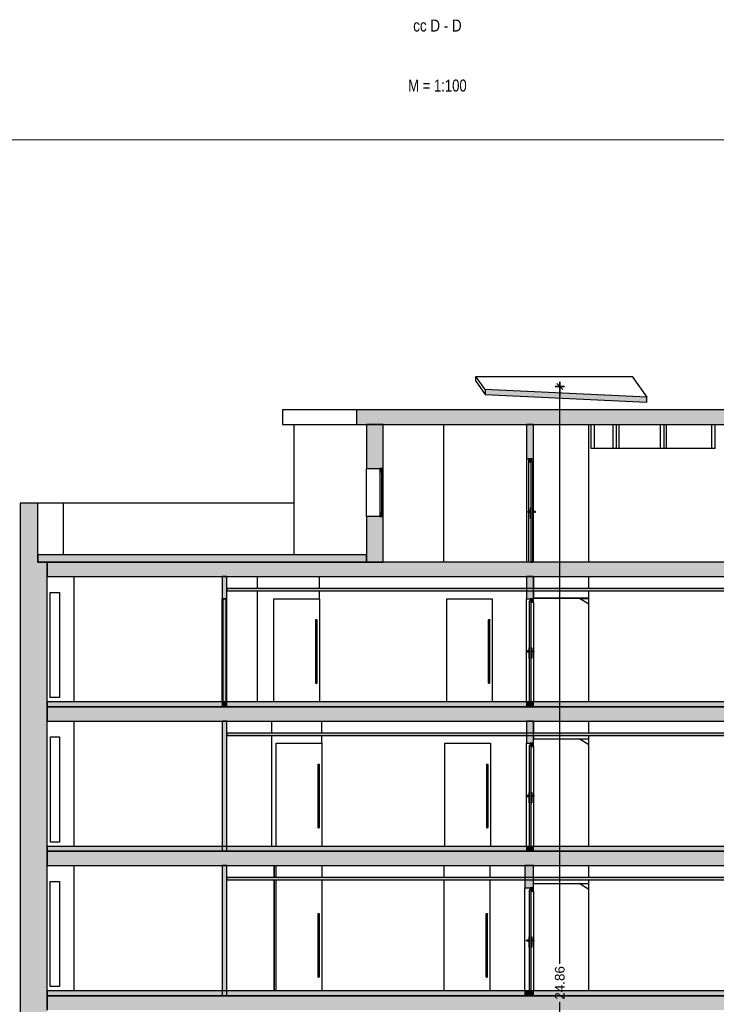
# Model space of a CAD drawing. Header units: metres. Extents: x -1 to 430, y -65 to 31.
# Tile 9 of 21: x 343 to 357, y -43 to -22. Entities that reach past the tile are written whole.
import ezdxf

# ---------------------------------------------------------------- set-up
doc = ezdxf.new("R2010")
doc.units = ezdxf.units.M
doc.header["$PDMODE"] = 65
doc.linetypes.add('CONTINUA', pattern=[0])
doc.layers.add('+++++ CÀLCUL SECCIÓ D', color=7, linetype='CONTINUA', lineweight=25)
doc.layers.add('COTES SECCIÓ D', color=7, linetype='CONTINUA', lineweight=25)
doc.styles.add('ARIAL', font='arial.ttf')
doc.dimstyles.new('DIMSTYLE_5', dxfattribs={"dimtxt": 0.2, "dimasz": 0.2, "dimexe": 0, "dimexo": 1e-06, "dimgap": 0.1, "dimtad": 0, "dimrnd": 0.01, "dimzin": 4, "dimdsep": 46, "dimtxsty": 'ARIAL', "dimblk1": 'ALL_ML_STRICH', "dimblk2": 'ALL_ML_STRICH', "dimsah": 1, "dimcen": 0, "dimse1": 1, "dimse2": 1, "dimclrd": 2, "dimclre": 2, "dimclrt": 2, "dimadec": 0, "dimazin": 0, "dimtfac": 1, "dimtdec": 0, "dimtix": 1, "dimtmove": 2, "dimatfit": 3, "dimfxl": 0, "dimtzin": 0, "dimlwd": 0, "dimlwe": 35, "dimarcsym": 0})

# ---------------------------------------------------------------- blocks, each defined once
blk = doc.blocks.new('ALL_ML_STRICH')
at = {"color": 0, "linetype": 'ByBlock', "lineweight": -2}
for p, q in [((-1, 0), (0.5, 0)), ((-0.3, -0.3), (0.3, 0.3)), ((0, -0.5), (0, 0.5))]:
    blk.add_line(p, q, dxfattribs=at)
blk = doc.blocks.new('*D31')
at = {"layer": 'COTES SECCIÓ D', "color": 2, "linetype": 'CONTINUA', "lineweight": -2, "transparency": 33554687}
for p, q in [((353.805, -42.103), (353.805, -30.08)), ((353.805, -54.94), (353.805, -42.903))]:
    blk.add_line(p, q, dxfattribs=at)
at = {"layer": 'DEFPOINTS', "color": 2, "linetype": 'CONTINUA', "lineweight": 35, "transparency": 33554687}
for p in [(353.26, -30.08), (353.805, -54.94), (353.86, -54.94)]:
    blk.add_point(p, dxfattribs=at)
at = {"layer": 'COTES SECCIÓ D', "color": 2, "linetype": 'CONTINUA', "lineweight": 35, "transparency": 33554687, "xscale": 0.2, "yscale": 0.2, "zscale": 0.2}
for p, rotation in [((353.805, -30.08), 90), ((353.805, -54.94), 270)]:
    blk.add_blockref('ALL_ML_STRICH', p, dxfattribs=dict(at, rotation=rotation))
at = {"layer": 'COTES SECCIÓ D', "color": 2, "linetype": 'CONTINUA', "lineweight": 35, "transparency": 33554687, "insert": (353.805, -42.503), "char_height": 0.2, "width": 1, "attachment_point": 5, "rotation": 90, "style": 'ARIAL'}
blk.add_mtext('\\A1;{\\A1;{24.86\\H0.132000;\\S^ ;}}', dxfattribs=at)

msp = doc.modelspace()

# ---------------------------------------------------------------- hatches: boundary and pattern name
at = {"layer": '+++++ CÀLCUL SECCIÓ D', "linetype": 'CONTINUA', "lineweight": 25, "true_color": 0x00d9d9, "transparency": 33554687}
msp.add_hatch(color=132, dxfattribs=at).paths.add_polyline_path([(355.619, -30.306), (352.252, -30.145), (352.252, -30.245), (355.619, -30.406)])
at = {"layer": '+++++ CÀLCUL SECCIÓ D', "linetype": 'CONTINUA', "lineweight": 25, "true_color": 0xababab, "transparency": 33554687}
for points in [[(363.94, -30.57), (349.57, -30.57), (349.57, -30.87), (363.94, -30.87)], [(368.656, -33.74), (343.129, -33.74), (343.129, -34.04), (368.656, -34.04)], [(368.656, -36.75), (343.129, -36.75), (343.129, -37.05), (368.656, -37.05)], [(368.656, -39.76), (343.127, -39.76), (343.127, -40.06), (368.656, -40.06)], [(368.656, -42.77), (343.127, -42.77), (343.127, -43.07), (368.656, -43.07)]]:
    msp.add_hatch(color=253, dxfattribs=at).paths.add_polyline_path(points)
at = {"layer": '+++++ CÀLCUL SECCIÓ D', "linetype": 'CONTINUA', "lineweight": 25, "true_color": 0xa0a0a0, "transparency": 33554687}
for points in [[(350.129, -31.79), (350.129, -30.87), (349.779, -30.87), (349.779, -31.79)], [(353.11, -31.59), (353.26, -31.59), (353.26, -30.87), (353.11, -30.87)], [(342.933, -32.51), (342.566, -32.51), (342.566, -33.74), (342.933, -33.74)], [(349.779, -33.74), (350.129, -33.74), (350.129, -32.79), (349.779, -32.79)], [(342.567, -33.74), (342.567, -36.75), (343.127, -36.75), (343.127, -33.74)], [(346.87, -34.04), (346.77, -34.04), (346.77, -34.5), (346.87, -34.5)], [(353.26, -34.04), (353.11, -34.04), (353.11, -34.5), (353.26, -34.5)], [(346.77, -36.75), (346.87, -36.75), (346.87, -36.65), (346.77, -36.65)], [(353.11, -36.65), (353.11, -36.75), (353.26, -36.75), (353.26, -36.65)], [(342.567, -36.75), (342.567, -39.76), (343.127, -39.76), (343.127, -36.75)], [(346.87, -37.05), (346.77, -37.05), (346.77, -39.76), (346.87, -39.76)], [(353.26, -37.05), (353.11, -37.05), (353.11, -37.51), (353.26, -37.51)], [(342.567, -39.76), (342.567, -42.77), (343.127, -42.77), (343.127, -39.76)], [(353.11, -39.76), (353.26, -39.76), (353.26, -39.66), (353.11, -39.66)], [(346.87, -40.06), (346.77, -40.06), (346.77, -42.77), (346.87, -42.77)], [(353.26, -40.06), (353.08, -40.06), (353.08, -40.52), (353.26, -40.52)], [(342.567, -42.77), (342.567, -45.78), (343.127, -45.78), (343.127, -42.77)], [(353.08, -42.67), (353.08, -42.77), (353.26, -42.77), (353.26, -42.67)]]:
    msp.add_hatch(color=253, dxfattribs=at).paths.add_polyline_path(points)
at = {"layer": '+++++ CÀLCUL SECCIÓ D', "linetype": 'CONTINUA', "lineweight": 25, "true_color": 0x656565, "transparency": 33554687}
for points in [[(353.15, -31.59), (353.15, -31.66), (353.22, -31.66), (353.22, -31.59)], [(353.2, -31.64), (353.2, -33.74), (353.24, -33.74), (353.24, -31.64)], [(350.129, -31.86), (350.129, -31.79), (350.059, -31.79), (350.059, -31.86)], [(350.129, -32.79), (350.129, -32.72), (350.059, -32.72), (350.059, -32.79)], [(346.855, -36.65), (346.855, -34.5), (346.785, -34.5), (346.785, -36.65)], [(353.21, -36.65), (353.21, -34.55), (353.17, -34.55), (353.17, -36.65)], [(353.26, -34.57), (353.26, -34.5), (353.19, -34.5), (353.19, -34.57)], [(353.26, -37.58), (353.26, -37.51), (353.19, -37.51), (353.19, -37.58)], [(353.21, -39.66), (353.21, -37.56), (353.17, -37.56), (353.17, -39.66)], [(353.21, -42.67), (353.21, -40.57), (353.17, -40.57), (353.17, -42.67)], [(353.26, -40.59), (353.26, -40.52), (353.19, -40.52), (353.19, -40.59)]]:
    msp.add_hatch(color=251, dxfattribs=at).paths.add_polyline_path(points)
at = {"layer": '+++++ CÀLCUL SECCIÓ D', "linetype": 'CONTINUA', "lineweight": 25, "transparency": 33554687}
for color, points in [(32, [(342.933, -33.59), (342.933, -33.74), (349.779, -33.74), (349.779, -33.59)]), (34, [(363.44, -34.29), (346.87, -34.29), (346.87, -34.34), (363.44, -34.34)]), (32, [(368.656, -36.65), (343.127, -36.65), (343.127, -36.75), (368.656, -36.75)]), (34, [(363.44, -37.3), (346.87, -37.3), (346.87, -37.35), (363.44, -37.35)]), (32, [(368.656, -39.66), (343.127, -39.66), (343.127, -39.76), (368.656, -39.76)]), (34, [(363.79, -40.31), (346.87, -40.31), (346.87, -40.36), (363.79, -40.36)]), (32, [(368.656, -42.67), (343.127, -42.67), (343.127, -42.77), (368.656, -42.77)])]:
    msp.add_hatch(color=color, dxfattribs=at).paths.add_polyline_path(points)

# ---------------------------------------------------------------- linework, layer by layer
at = {"layer": '+++++ CÀLCUL SECCIÓ D', "color": 52, "linetype": 'CONTINUA', "lineweight": 13, "transparency": 33554687}
for p, q in [((377.435, -24.94), (325.066, -24.94)), ((325.066, -24.94), (377.435, -24.94)), ((377.446, -24.94), (325.066, -24.94)), ((325.066, -24.94), (377.446, -24.94)), ((377.446, -24.94), (325.066, -24.94)), ((325.066, -24.94), (377.446, -24.94))]:
    msp.add_line(p, q, dxfattribs=at)
at = {"layer": '+++++ CÀLCUL SECCIÓ D', "color": 7, "linetype": 'CONTINUA', "lineweight": 25, "transparency": 33554687}
for p, q in [((352.057, -29.97), (352.057, -29.87)), ((352.252, -30.145), (352.057, -29.87)), ((352.057, -29.87), (355.31, -29.87)), ((355.31, -29.87), (355.619, -30.306)), ((352.057, -29.97), (352.252, -30.245)), ((352.252, -30.145), (352.252, -30.245)), ((355.619, -30.306), (352.252, -30.145)), ((352.252, -30.245), (355.619, -30.406)), ((355.619, -30.406), (355.619, -30.306)), ((348.03, -30.57), (348.03, -30.87)), ((349.57, -30.57), (348.03, -30.57)), ((349.57, -30.57), (349.57, -30.87)), ((363.94, -30.57), (349.57, -30.57)), ((348.03, -30.87), (349.57, -30.87)), ((348.27, -32.51), (348.27, -30.87)), ((348.27, -33.59), (348.27, -30.87)), ((349.57, -30.87), (349.779, -30.87)), ((349.779, -30.87), (349.779, -31.79)), ((350.129, -30.87), (349.779, -30.87)), ((349.779, -30.87), (350.129, -30.87)), ((350.129, -31.79), (350.129, -30.87)), ((350.129, -30.87), (353.11, -30.87)), ((351.39, -33.74), (351.39, -30.87)), ((353.11, -30.87), (353.11, -31.59)), ((353.26, -30.87), (353.11, -30.87)), ((353.11, -30.87), (353.26, -30.87)), ((353.26, -31.59), (353.26, -30.87)), ((353.26, -30.87), (359.36, -30.87)), ((354.409, -33.74), (354.409, -30.87)), ((354.459, -31.37), (354.459, -30.87)), ((354.529, -31.37), (354.529, -30.87)), ((354.919, -31.37), (354.919, -30.87)), ((354.989, -31.37), (354.989, -30.87)), ((354.989, -31.37), (354.989, -30.87)), ((355.039, -31.37), (355.039, -30.87)), ((355.904, -31.37), (355.904, -30.87)), ((355.974, -30.87), (355.974, -31.37)), ((356.024, -31.37), (356.024, -30.87)), ((356.97, -31.37), (356.97, -30.87)), ((357.04, -31.37), (357.04, -30.87)), ((355.904, -31.37), (354.459, -31.37)), ((355.974, -31.37), (355.904, -31.37)), ((355.974, -31.37), (355.904, -31.37)), ((357.04, -31.37), (355.974, -31.37)), ((353.11, -31.59), (353.11, -33.74)), ((353.11, -31.59), (353.15, -31.59)), ((353.15, -31.59), (353.15, -31.66)), ((353.22, -31.59), (353.15, -31.59)), ((353.15, -31.59), (353.22, -31.59)), ((353.15, -31.66), (353.15, -32.68)), ((353.15, -31.66), (353.2, -31.66)), ((353.2, -31.66), (353.2, -33.74)), ((353.22, -31.64), (353.22, -31.59)), ((353.22, -31.59), (353.26, -31.59)), ((353.24, -31.64), (353.22, -31.64)), ((353.24, -33.74), (353.24, -31.64)), ((353.26, -32.68), (353.26, -31.59)), ((349.779, -32.79), (349.779, -31.79)), ((349.779, -31.79), (350.059, -31.79)), ((350.059, -31.79), (350.059, -31.86)), ((350.129, -31.79), (350.059, -31.79)), ((350.059, -31.79), (350.129, -31.79)), ((350.059, -31.86), (350.059, -32.72)), ((350.059, -31.86), (350.129, -31.86)), ((350.094, -31.86), (350.094, -32.72)), ((350.129, -31.86), (350.129, -31.79)), ((350.129, -32.72), (350.129, -31.86)), ((342.566, -32.51), (342.566, -33.74)), ((342.933, -32.51), (342.566, -32.51)), ((342.933, -33.59), (342.933, -32.51)), ((343.465, -32.51), (342.933, -32.51)), ((343.465, -33.59), (343.465, -32.51)), ((348.27, -32.51), (343.465, -32.51)), ((348.27, -33.59), (348.27, -32.51)), ((349.779, -32.79), (349.779, -33.59)), ((350.059, -32.79), (349.779, -32.79)), ((350.059, -32.72), (350.059, -32.79)), ((350.129, -32.72), (350.059, -32.72)), ((350.059, -32.79), (350.129, -32.79)), ((350.129, -32.79), (350.059, -32.79)), ((350.129, -32.79), (350.129, -32.72)), ((350.129, -33.74), (350.129, -32.79)), ((353.14, -32.69), (353.141, -32.685)), ((353.141, -32.695), (353.14, -32.69)), ((353.141, -32.685), (353.145, -32.681)), ((353.145, -32.699), (353.141, -32.695)), ((353.145, -32.681), (353.15, -32.68)), ((353.15, -32.7), (353.145, -32.699)), ((353.15, -32.68), (353.155, -32.681)), ((353.19, -32.68), (353.15, -32.68)), ((353.155, -32.699), (353.15, -32.7)), ((353.15, -32.7), (353.15, -33.74)), ((353.15, -32.7), (353.19, -32.7)), ((353.155, -32.681), (353.158, -32.685)), ((353.155, -32.681), (353.19, -32.681)), ((353.158, -32.695), (353.155, -32.699)), ((353.155, -32.699), (353.19, -32.699)), ((353.158, -32.685), (353.16, -32.69)), ((353.158, -32.685), (353.19, -32.685)), ((353.16, -32.69), (353.158, -32.695)), ((353.158, -32.695), (353.19, -32.695)), ((353.16, -32.69), (353.19, -32.69)), ((353.19, -32.615), (353.19, -32.83)), ((353.2, -32.615), (353.19, -32.615)), ((353.24, -32.615), (353.25, -32.615)), ((353.25, -32.615), (353.25, -32.83)), ((353.25, -32.68), (353.29, -32.68)), ((353.285, -32.681), (353.25, -32.681)), ((353.281, -32.685), (353.25, -32.685)), ((353.28, -32.69), (353.25, -32.69)), ((353.281, -32.695), (353.25, -32.695)), ((353.285, -32.699), (353.25, -32.699)), ((353.29, -32.7), (353.25, -32.7)), ((353.26, -33.74), (353.26, -32.7)), ((353.281, -32.685), (353.28, -32.69)), ((353.28, -32.69), (353.281, -32.695)), ((353.285, -32.681), (353.281, -32.685)), ((353.281, -32.695), (353.285, -32.699)), ((353.29, -32.68), (353.285, -32.681)), ((353.285, -32.699), (353.29, -32.7)), ((353.295, -32.681), (353.29, -32.68)), ((353.29, -32.7), (353.295, -32.699)), ((353.298, -32.685), (353.295, -32.681)), ((353.295, -32.699), (353.298, -32.695)), ((353.3, -32.69), (353.298, -32.685)), ((353.298, -32.695), (353.3, -32.69)), ((353.2, -32.83), (353.19, -32.83)), ((353.24, -32.83), (353.25, -32.83)), ((342.933, -33.59), (342.933, -33.74)), ((349.779, -33.59), (342.933, -33.59)), ((342.933, -33.74), (342.933, -33.59)), ((349.779, -33.74), (349.779, -33.59)), ((349.779, -33.59), (349.779, -33.74)), ((342.566, -33.74), (342.567, -33.74)), ((342.567, -33.74), (342.567, -36.75)), ((343.127, -33.74), (342.933, -33.74)), ((342.933, -33.74), (349.779, -33.74)), ((343.127, -36.65), (343.127, -33.74)), ((343.129, -33.74), (343.129, -34.04)), ((350.129, -33.74), (343.129, -33.74)), ((349.779, -33.74), (350.129, -33.74)), ((353.2, -33.74), (350.129, -33.74)), ((353.24, -33.74), (353.2, -33.74)), ((353.2, -33.74), (353.24, -33.74)), ((359.38, -33.74), (353.24, -33.74)), ((343.129, -34.04), (346.77, -34.04)), ((343.691, -36.65), (343.691, -34.04)), ((346.77, -34.04), (346.87, -34.04)), ((346.77, -34.04), (346.77, -34.5)), ((346.87, -34.04), (346.77, -34.04)), ((346.87, -34.04), (353.11, -34.04)), ((346.87, -34.29), (346.87, -34.04)), ((347.51, -34.29), (347.51, -34.04)), ((347.51, -34.29), (347.51, -34.04)), ((348.799, -34.29), (348.799, -34.04)), ((348.799, -34.29), (348.799, -34.04)), ((353.11, -34.04), (353.26, -34.04)), ((353.11, -34.04), (353.11, -34.5)), ((353.26, -34.04), (353.11, -34.04)), ((353.26, -34.04), (358.21, -34.04)), ((353.26, -34.04), (353.26, -34.29)), ((353.26, -34.5), (353.26, -34.04)), ((354.409, -34.29), (354.409, -34.04)), ((343.192, -36.56), (343.192, -34.37)), ((343.192, -34.37), (343.386, -34.37)), ((343.386, -34.37), (343.386, -36.56)), ((346.87, -34.29), (346.87, -34.34)), ((363.44, -34.29), (346.87, -34.29)), ((346.87, -34.34), (346.87, -34.29)), ((346.87, -34.34), (363.44, -34.34)), ((346.87, -34.5), (346.87, -34.34)), ((347.51, -36.65), (347.51, -34.34)), ((347.51, -36.65), (347.51, -34.34)), ((348.799, -34.5), (348.799, -34.34)), ((348.799, -34.5), (348.799, -34.34)), ((353.26, -34.34), (353.26, -34.492)), ((354.409, -36.65), (354.409, -34.34)), ((346.77, -36.65), (346.77, -34.5)), ((346.77, -34.5), (346.785, -34.5)), ((346.785, -34.5), (346.785, -36.65)), ((346.855, -34.5), (346.785, -34.5)), ((346.785, -34.5), (346.855, -34.5)), ((346.855, -36.65), (346.855, -34.5)), ((346.855, -34.5), (346.87, -34.5)), ((346.87, -36.65), (346.87, -34.5)), ((347.849, -36.65), (347.849, -34.5)), ((347.849, -34.5), (348.799, -34.5)), ((348.799, -34.5), (348.799, -36.65)), ((351.449, -36.65), (351.449, -34.5)), ((351.449, -34.5), (352.399, -34.5)), ((352.399, -34.5), (352.399, -36.65)), ((353.11, -36.65), (353.11, -34.5)), ((353.11, -34.5), (353.19, -34.5)), ((353.17, -34.55), (353.17, -36.65)), ((353.19, -34.55), (353.17, -34.55)), ((353.19, -34.5), (353.19, -34.55)), ((353.26, -34.5), (353.19, -34.5)), ((353.19, -34.5), (353.26, -34.5)), ((353.21, -34.57), (353.26, -34.57)), ((353.21, -36.65), (353.21, -34.57)), ((353.26, -34.492), (353.26, -34.494)), ((354.409, -34.492), (353.26, -34.492)), ((354.212, -34.494), (353.26, -34.494)), ((353.26, -34.57), (353.26, -34.5)), ((353.26, -34.57), (353.26, -35.59)), ((354.409, -34.612), (354.212, -34.494)), ((354.212, -34.494), (354.409, -34.494)), ((354.409, -34.494), (354.212, -34.494)), ((348.719, -34.95), (348.721, -34.943)), ((348.719, -34.95), (348.719, -36.25)), ((348.721, -34.943), (348.726, -34.937)), ((348.721, -36.258), (348.721, -34.943)), ((348.726, -34.937), (348.734, -34.935)), ((348.726, -36.263), (348.726, -34.937)), ((348.734, -36.265), (348.734, -34.935)), ((348.734, -34.935), (348.741, -34.937)), ((348.741, -36.263), (348.741, -34.937)), ((348.741, -34.937), (348.747, -34.943)), ((348.747, -36.258), (348.747, -34.943)), ((348.747, -34.943), (348.749, -34.95)), ((348.749, -36.25), (348.749, -34.95)), ((352.319, -34.95), (352.321, -34.943)), ((352.319, -34.95), (352.319, -36.25)), ((352.321, -34.943), (352.326, -34.937)), ((352.321, -36.258), (352.321, -34.943)), ((352.326, -34.937), (352.334, -34.935)), ((352.326, -36.263), (352.326, -34.937)), ((352.334, -36.265), (352.334, -34.935)), ((352.334, -34.935), (352.341, -34.937)), ((352.341, -36.263), (352.341, -34.937)), ((352.341, -34.937), (352.347, -34.943)), ((352.347, -36.258), (352.347, -34.943)), ((352.347, -34.943), (352.349, -34.95)), ((352.349, -36.25), (352.349, -34.95)), ((353.11, -35.6), (353.111, -35.595)), ((353.111, -35.605), (353.11, -35.6)), ((353.111, -35.595), (353.115, -35.591)), ((353.115, -35.609), (353.111, -35.605)), ((353.115, -35.591), (353.12, -35.59)), ((353.12, -35.61), (353.115, -35.609)), ((353.12, -35.59), (353.125, -35.591)), ((353.16, -35.59), (353.12, -35.59)), ((353.125, -35.609), (353.12, -35.61)), ((353.12, -35.61), (353.16, -35.61)), ((353.125, -35.591), (353.128, -35.595)), ((353.125, -35.591), (353.16, -35.591)), ((353.128, -35.605), (353.125, -35.609)), ((353.125, -35.609), (353.16, -35.609)), ((353.128, -35.595), (353.13, -35.6)), ((353.128, -35.595), (353.16, -35.595)), ((353.13, -35.6), (353.128, -35.605)), ((353.128, -35.605), (353.16, -35.605)), ((353.13, -35.6), (353.16, -35.6)), ((353.16, -35.525), (353.16, -35.74)), ((353.17, -35.525), (353.16, -35.525)), ((353.21, -35.525), (353.22, -35.525)), ((353.22, -35.525), (353.22, -35.74)), ((353.22, -35.59), (353.26, -35.59)), ((353.255, -35.591), (353.22, -35.591)), ((353.251, -35.595), (353.22, -35.595)), ((353.25, -35.6), (353.22, -35.6)), ((353.251, -35.605), (353.22, -35.605)), ((353.255, -35.609), (353.22, -35.609)), ((353.26, -35.61), (353.22, -35.61)), ((353.251, -35.595), (353.25, -35.6)), ((353.25, -35.6), (353.251, -35.605)), ((353.255, -35.591), (353.251, -35.595)), ((353.251, -35.605), (353.255, -35.609)), ((353.26, -35.59), (353.255, -35.591)), ((353.255, -35.609), (353.26, -35.61)), ((353.265, -35.591), (353.26, -35.59)), ((353.26, -35.61), (353.265, -35.609)), ((353.26, -35.61), (353.26, -36.65)), ((353.268, -35.595), (353.265, -35.591)), ((353.265, -35.609), (353.268, -35.605)), ((353.27, -35.6), (353.268, -35.595)), ((353.268, -35.605), (353.27, -35.6)), ((353.17, -35.74), (353.16, -35.74)), ((353.21, -35.74), (353.22, -35.74)), ((348.719, -36.25), (348.721, -36.258)), ((348.721, -36.258), (348.726, -36.263)), ((348.726, -36.263), (348.734, -36.265)), ((348.734, -36.265), (348.741, -36.263)), ((348.741, -36.263), (348.747, -36.258)), ((348.747, -36.258), (348.749, -36.25)), ((352.319, -36.25), (352.321, -36.258)), ((352.321, -36.258), (352.326, -36.263)), ((352.326, -36.263), (352.334, -36.265)), ((352.334, -36.265), (352.341, -36.263)), ((352.341, -36.263), (352.347, -36.258)), ((352.347, -36.258), (352.349, -36.25)), ((343.127, -36.75), (343.127, -36.65)), ((343.127, -36.65), (343.127, -36.75)), ((368.656, -36.65), (343.127, -36.65)), ((343.386, -36.56), (343.192, -36.56)), ((346.77, -36.65), (346.77, -36.75)), ((346.87, -36.65), (346.77, -36.65)), ((346.785, -36.65), (346.855, -36.65)), ((346.87, -36.75), (346.87, -36.65)), ((353.11, -36.65), (353.11, -36.75)), ((353.26, -36.65), (353.11, -36.65)), ((353.17, -36.65), (353.21, -36.65)), ((353.26, -36.75), (353.26, -36.65)), ((342.567, -36.75), (342.567, -39.76)), ((343.127, -39.66), (343.127, -36.75)), ((343.127, -36.75), (346.77, -36.75)), ((343.129, -36.75), (343.129, -37.05)), ((346.77, -36.75), (343.129, -36.75)), ((346.87, -36.75), (346.77, -36.75)), ((346.77, -36.75), (346.87, -36.75)), ((346.77, -36.75), (346.87, -36.75)), ((353.11, -36.75), (346.87, -36.75)), ((346.87, -36.75), (353.11, -36.75)), ((353.26, -36.75), (353.11, -36.75)), ((353.11, -36.75), (353.26, -36.75)), ((353.11, -36.75), (353.26, -36.75)), ((358.21, -36.75), (353.26, -36.75)), ((353.26, -36.75), (358.21, -36.75)), ((343.129, -37.05), (346.77, -37.05)), ((343.691, -39.66), (343.691, -37.05)), ((346.77, -37.05), (346.87, -37.05)), ((346.77, -37.05), (346.77, -39.76)), ((346.87, -37.05), (346.77, -37.05)), ((346.87, -37.05), (353.11, -37.05)), ((346.87, -37.3), (346.87, -37.05)), ((347.806, -37.3), (347.806, -37.05)), ((347.806, -37.3), (347.806, -37.05)), ((348.848, -37.3), (348.848, -37.05)), ((348.848, -37.3), (348.848, -37.05)), ((353.11, -37.05), (353.26, -37.05)), ((353.11, -37.05), (353.11, -37.51)), ((353.26, -37.05), (353.11, -37.05)), ((353.26, -37.05), (358.21, -37.05)), ((353.26, -37.05), (353.26, -37.3)), ((353.26, -37.51), (353.26, -37.05)), ((354.409, -37.3), (354.409, -37.05)), ((346.87, -37.3), (346.87, -37.35)), ((363.44, -37.3), (346.87, -37.3)), ((346.87, -37.35), (346.87, -37.3)), ((343.196, -39.57), (343.196, -37.38)), ((343.196, -37.38), (343.387, -37.38)), ((343.387, -37.38), (343.387, -39.57)), ((346.87, -37.35), (363.44, -37.35)), ((346.87, -39.76), (346.87, -37.35)), ((347.806, -39.66), (347.806, -37.35)), ((347.806, -39.66), (347.806, -37.35)), ((347.898, -39.66), (347.898, -37.51)), ((347.898, -37.51), (348.848, -37.51)), ((348.848, -37.51), (348.848, -37.35)), ((348.848, -37.51), (348.848, -37.35)), ((348.848, -37.51), (348.848, -39.66)), ((351.41, -39.66), (351.41, -37.51)), ((351.41, -37.51), (352.36, -37.51)), ((352.36, -37.51), (352.36, -39.66)), ((353.11, -39.66), (353.11, -37.51)), ((353.11, -37.51), (353.19, -37.51)), ((353.19, -37.51), (353.26, -37.51)), ((353.19, -37.51), (353.19, -37.56)), ((353.26, -37.51), (353.19, -37.51)), ((353.26, -37.35), (353.26, -37.421)), ((353.26, -37.421), (354.409, -37.421)), ((353.26, -37.58), (353.26, -37.51)), ((354.409, -37.545), (354.209, -37.421)), ((354.409, -39.66), (354.409, -37.35)), ((353.17, -37.56), (353.17, -39.66)), ((353.19, -37.56), (353.17, -37.56)), ((353.21, -39.66), (353.21, -37.58)), ((353.21, -37.58), (353.26, -37.58)), ((353.26, -37.58), (353.26, -38.6)), ((348.768, -37.96), (348.77, -37.953)), ((348.768, -37.96), (348.768, -39.26)), ((348.77, -37.953), (348.775, -37.947)), ((348.77, -39.267), (348.77, -37.953)), ((348.775, -37.947), (348.783, -37.945)), ((348.775, -39.273), (348.775, -37.947)), ((348.783, -39.275), (348.783, -37.945)), ((348.783, -37.945), (348.79, -37.947)), ((348.79, -39.273), (348.79, -37.947)), ((348.79, -37.947), (348.796, -37.953)), ((348.796, -39.267), (348.796, -37.953)), ((348.796, -37.953), (348.798, -37.96)), ((348.798, -39.26), (348.798, -37.96)), ((352.28, -37.96), (352.282, -37.953)), ((352.28, -37.96), (352.28, -39.26)), ((352.282, -37.953), (352.287, -37.947)), ((352.282, -39.267), (352.282, -37.953)), ((352.287, -37.947), (352.295, -37.945)), ((352.287, -39.273), (352.287, -37.947)), ((352.295, -39.275), (352.295, -37.945)), ((352.295, -37.945), (352.302, -37.947)), ((352.302, -39.273), (352.302, -37.947)), ((352.302, -37.947), (352.308, -37.953)), ((352.308, -39.267), (352.308, -37.953)), ((352.308, -37.953), (352.31, -37.96)), ((352.31, -39.26), (352.31, -37.96)), ((353.16, -38.535), (353.16, -38.75)), ((353.17, -38.535), (353.16, -38.535)), ((353.21, -38.535), (353.22, -38.535)), ((353.22, -38.535), (353.22, -38.75)), ((353.11, -38.61), (353.111, -38.605)), ((353.111, -38.615), (353.11, -38.61)), ((353.111, -38.605), (353.115, -38.601)), ((353.115, -38.619), (353.111, -38.615)), ((353.115, -38.601), (353.12, -38.6)), ((353.12, -38.62), (353.115, -38.619)), ((353.12, -38.6), (353.125, -38.601)), ((353.16, -38.6), (353.12, -38.6)), ((353.125, -38.619), (353.12, -38.62)), ((353.12, -38.62), (353.16, -38.62)), ((353.125, -38.601), (353.128, -38.605)), ((353.125, -38.601), (353.16, -38.601)), ((353.128, -38.615), (353.125, -38.619)), ((353.125, -38.619), (353.16, -38.619)), ((353.128, -38.605), (353.13, -38.61)), ((353.128, -38.605), (353.16, -38.605)), ((353.13, -38.61), (353.128, -38.615)), ((353.128, -38.615), (353.16, -38.615)), ((353.13, -38.61), (353.16, -38.61)), ((353.17, -38.75), (353.16, -38.75)), ((353.21, -38.75), (353.22, -38.75)), ((353.22, -38.6), (353.26, -38.6)), ((353.255, -38.601), (353.22, -38.601)), ((353.251, -38.605), (353.22, -38.605)), ((353.25, -38.61), (353.22, -38.61)), ((353.251, -38.615), (353.22, -38.615)), ((353.255, -38.619), (353.22, -38.619)), ((353.26, -38.62), (353.22, -38.62)), ((353.251, -38.605), (353.25, -38.61)), ((353.25, -38.61), (353.251, -38.615)), ((353.255, -38.601), (353.251, -38.605)), ((353.251, -38.615), (353.255, -38.619)), ((353.26, -38.6), (353.255, -38.601)), ((353.255, -38.619), (353.26, -38.62)), ((353.265, -38.601), (353.26, -38.6)), ((353.26, -38.62), (353.265, -38.619)), ((353.26, -38.62), (353.26, -39.66)), ((353.268, -38.605), (353.265, -38.601)), ((353.265, -38.619), (353.268, -38.615)), ((353.27, -38.61), (353.268, -38.605)), ((353.268, -38.615), (353.27, -38.61)), ((348.768, -39.26), (348.77, -39.267)), ((348.77, -39.267), (348.775, -39.273)), ((348.775, -39.273), (348.783, -39.275)), ((348.783, -39.275), (348.79, -39.273)), ((348.79, -39.273), (348.796, -39.267)), ((348.796, -39.267), (348.798, -39.26)), ((352.28, -39.26), (352.282, -39.267)), ((352.282, -39.267), (352.287, -39.273)), ((352.287, -39.273), (352.295, -39.275)), ((352.295, -39.275), (352.302, -39.273)), ((352.302, -39.273), (352.308, -39.267)), ((352.308, -39.267), (352.31, -39.26)), ((343.387, -39.57), (343.196, -39.57)), ((342.567, -39.76), (342.567, -42.77)), ((343.127, -39.76), (343.127, -39.66)), ((343.127, -39.66), (343.127, -39.76)), ((368.656, -39.66), (343.127, -39.66)), ((343.127, -39.76), (343.127, -40.06)), ((346.77, -39.76), (343.127, -39.76)), ((343.127, -40.06), (343.127, -39.76)), ((343.127, -39.76), (346.77, -39.76)), ((346.87, -39.76), (346.77, -39.76)), ((346.77, -39.76), (346.87, -39.76)), ((346.77, -39.76), (346.87, -39.76)), ((353.11, -39.76), (346.87, -39.76)), ((346.87, -39.76), (353.11, -39.76)), ((353.11, -39.66), (353.11, -39.76)), ((353.26, -39.66), (353.11, -39.66)), ((353.26, -39.76), (353.11, -39.76)), ((353.11, -39.76), (353.26, -39.76)), ((353.11, -39.76), (353.26, -39.76)), ((353.17, -39.66), (353.21, -39.66)), ((353.26, -39.76), (353.26, -39.66)), ((358.21, -39.76), (353.26, -39.76)), ((353.26, -39.76), (358.21, -39.76)), ((343.127, -40.06), (346.77, -40.06)), ((343.127, -42.67), (343.127, -40.06)), ((343.691, -42.67), (343.691, -40.06)), ((346.77, -40.06), (346.87, -40.06)), ((346.77, -40.06), (346.77, -42.77)), ((346.87, -40.06), (346.77, -40.06)), ((346.87, -40.06), (353.08, -40.06)), ((346.87, -40.31), (346.87, -40.06)), ((347.857, -40.31), (347.857, -40.06)), ((347.857, -40.06), (347.857, -40.31)), ((347.898, -40.31), (347.898, -40.06)), ((348.848, -40.06), (348.848, -40.31)), ((351.398, -40.31), (351.398, -40.06)), ((352.348, -40.06), (352.348, -40.31)), ((353.08, -40.06), (353.26, -40.06)), ((353.08, -40.06), (353.08, -40.52)), ((353.26, -40.06), (353.08, -40.06)), ((353.26, -40.06), (358.21, -40.06)), ((353.26, -40.52), (353.26, -40.06)), ((354.409, -40.31), (354.409, -40.06)), ((343.191, -42.58), (343.191, -40.39)), ((343.191, -40.39), (343.386, -40.39)), ((343.386, -40.39), (343.386, -42.58)), ((346.87, -40.31), (346.87, -40.36)), ((363.79, -40.31), (346.87, -40.31)), ((346.87, -40.36), (346.87, -40.31)), ((346.87, -40.36), (363.79, -40.36)), ((346.87, -42.77), (346.87, -40.36)), ((347.857, -42.67), (347.857, -40.36)), ((347.857, -40.36), (347.857, -42.67)), ((347.898, -42.67), (347.898, -40.36)), ((348.848, -40.36), (348.848, -42.67)), ((351.398, -42.67), (351.398, -40.36)), ((352.348, -40.36), (352.348, -42.67)), ((354.409, -42.67), (354.409, -40.36)), ((353.08, -42.67), (353.08, -40.52)), ((353.08, -40.52), (353.19, -40.52)), ((353.17, -40.57), (353.17, -42.67)), ((353.19, -40.57), (353.17, -40.57)), ((353.19, -40.52), (353.19, -40.57)), ((353.26, -40.52), (353.19, -40.52)), ((353.19, -40.52), (353.26, -40.52)), ((353.21, -42.67), (353.21, -40.59)), ((353.21, -40.59), (353.26, -40.59)), ((353.26, -40.431), (354.409, -40.431)), ((353.26, -40.59), (353.26, -40.52)), ((353.26, -40.59), (353.26, -41.61)), ((354.409, -40.556), (354.209, -40.431)), ((348.768, -41.07), (348.77, -41.062)), ((348.768, -41.07), (348.768, -42.37)), ((348.77, -41.062), (348.775, -41.057)), ((348.77, -42.377), (348.77, -41.062)), ((348.775, -41.057), (348.783, -41.055)), ((348.775, -42.383), (348.775, -41.057)), ((348.783, -42.385), (348.783, -41.055)), ((348.783, -41.055), (348.79, -41.057)), ((348.79, -42.383), (348.79, -41.057)), ((348.79, -41.057), (348.796, -41.062)), ((348.796, -42.377), (348.796, -41.062)), ((348.796, -41.062), (348.798, -41.07)), ((348.798, -42.37), (348.798, -41.07)), ((352.268, -41.07), (352.27, -41.062)), ((352.268, -41.07), (352.268, -42.37)), ((352.27, -41.062), (352.275, -41.057)), ((352.27, -42.377), (352.27, -41.062)), ((352.275, -41.057), (352.283, -41.055)), ((352.275, -42.383), (352.275, -41.057)), ((352.283, -42.385), (352.283, -41.055)), ((352.283, -41.055), (352.29, -41.057)), ((352.29, -42.383), (352.29, -41.057)), ((352.29, -41.057), (352.296, -41.062)), ((352.296, -42.377), (352.296, -41.062)), ((352.296, -41.062), (352.298, -41.07)), ((352.298, -42.37), (352.298, -41.07)), ((353.11, -41.62), (353.111, -41.615)), ((353.111, -41.625), (353.11, -41.62)), ((353.111, -41.615), (353.115, -41.611)), ((353.115, -41.629), (353.111, -41.625)), ((353.115, -41.611), (353.12, -41.61)), ((353.12, -41.63), (353.115, -41.629)), ((353.12, -41.61), (353.125, -41.611)), ((353.16, -41.61), (353.12, -41.61)), ((353.125, -41.629), (353.12, -41.63)), ((353.12, -41.63), (353.16, -41.63)), ((353.125, -41.611), (353.128, -41.615)), ((353.125, -41.611), (353.16, -41.611)), ((353.128, -41.625), (353.125, -41.629)), ((353.125, -41.629), (353.16, -41.629)), ((353.128, -41.615), (353.13, -41.62)), ((353.128, -41.615), (353.16, -41.615)), ((353.13, -41.62), (353.128, -41.625)), ((353.128, -41.625), (353.16, -41.625)), ((353.13, -41.62), (353.16, -41.62)), ((353.16, -41.545), (353.16, -41.76)), ((353.17, -41.545), (353.16, -41.545)), ((353.21, -41.545), (353.22, -41.545)), ((353.22, -41.545), (353.22, -41.76)), ((353.22, -41.61), (353.26, -41.61)), ((353.255, -41.611), (353.22, -41.611)), ((353.251, -41.615), (353.22, -41.615)), ((353.25, -41.62), (353.22, -41.62)), ((353.251, -41.625), (353.22, -41.625)), ((353.255, -41.629), (353.22, -41.629)), ((353.26, -41.63), (353.22, -41.63)), ((353.251, -41.615), (353.25, -41.62)), ((353.25, -41.62), (353.251, -41.625)), ((353.255, -41.611), (353.251, -41.615)), ((353.251, -41.625), (353.255, -41.629)), ((353.26, -41.61), (353.255, -41.611)), ((353.255, -41.629), (353.26, -41.63)), ((353.265, -41.611), (353.26, -41.61)), ((353.26, -41.63), (353.265, -41.629)), ((353.26, -41.63), (353.26, -42.67)), ((353.268, -41.615), (353.265, -41.611)), ((353.265, -41.629), (353.268, -41.625)), ((353.27, -41.62), (353.268, -41.615)), ((353.268, -41.625), (353.27, -41.62)), ((353.17, -41.76), (353.16, -41.76)), ((353.21, -41.76), (353.22, -41.76)), ((348.768, -42.37), (348.77, -42.377)), ((348.77, -42.377), (348.775, -42.383)), ((348.775, -42.383), (348.783, -42.385)), ((348.783, -42.385), (348.79, -42.383)), ((348.79, -42.383), (348.796, -42.377)), ((348.796, -42.377), (348.798, -42.37)), ((352.268, -42.37), (352.27, -42.377)), ((352.27, -42.377), (352.275, -42.383)), ((352.275, -42.383), (352.283, -42.385)), ((352.283, -42.385), (352.29, -42.383)), ((352.29, -42.383), (352.296, -42.377)), ((352.296, -42.377), (352.298, -42.37)), ((343.386, -42.58), (343.191, -42.58)), ((342.567, -42.77), (342.567, -45.78)), ((343.127, -42.77), (343.127, -42.67)), ((343.127, -42.67), (343.127, -42.77)), ((368.656, -42.67), (343.127, -42.67)), ((343.127, -42.77), (343.127, -43.07)), ((346.77, -42.77), (343.127, -42.77)), ((343.127, -43.07), (343.127, -42.77)), ((343.127, -42.77), (346.77, -42.77)), ((346.87, -42.77), (346.77, -42.77)), ((346.77, -42.77), (346.87, -42.77)), ((346.77, -42.77), (346.87, -42.77)), ((353.08, -42.77), (346.87, -42.77)), ((346.87, -42.77), (353.08, -42.77)), ((353.08, -42.67), (353.08, -42.77)), ((353.26, -42.67), (353.08, -42.67)), ((353.26, -42.77), (353.08, -42.77)), ((353.08, -42.77), (353.26, -42.77)), ((353.08, -42.77), (353.26, -42.77)), ((353.17, -42.67), (353.21, -42.67)), ((353.26, -42.77), (353.26, -42.67)), ((358.21, -42.77), (353.26, -42.77)), ((353.26, -42.77), (358.21, -42.77))]:
    msp.add_line(p, q, dxfattribs=at)

# ---------------------------------------------------------------- texts
at = {"layer": '+++++ CÀLCUL SECCIÓ D', "color": 7, "linetype": 'CONTINUA', "lineweight": 25, "transparency": 33554687, "char_height": 0.25, "attachment_point": 8, "style": 'ARIAL'}
for s, insert, width in [('\\W0.80;cc D - D', (351.256, -22.69), 1.10982), ('\\W0.78;M = 1:100', (351.256, -23.94), 1.35095)]:
    msp.add_mtext(s, dxfattribs=dict(at, insert=insert, width=width))

# ---------------------------------------------------------------- dimensions: what is measured, and where the dimension line sits
at = {"layer": 'COTES SECCIÓ D', "color": 2, "linetype": 'CONTINUA', "lineweight": 35, "transparency": 33554687}
dim = msp.add_linear_dim(base=(353.805, -30.08), p1=(353.86, -54.94), p2=(353.26, -30.08), angle=90, dimstyle='DIMSTYLE_5', override={"dimpost": '<>', "dimclrd": 2, "dimclre": 2, "dimclrt": 2, "dimlwd": 0, "dimlwe": 35}, dxfattribs=at)
dim.commit()
dim.dimension.update_dxf_attribs({"geometry": '*D31', "text_midpoint": (353.805, -42.503), "dimtype": 160})

doc.saveas('drawing.dxf')
